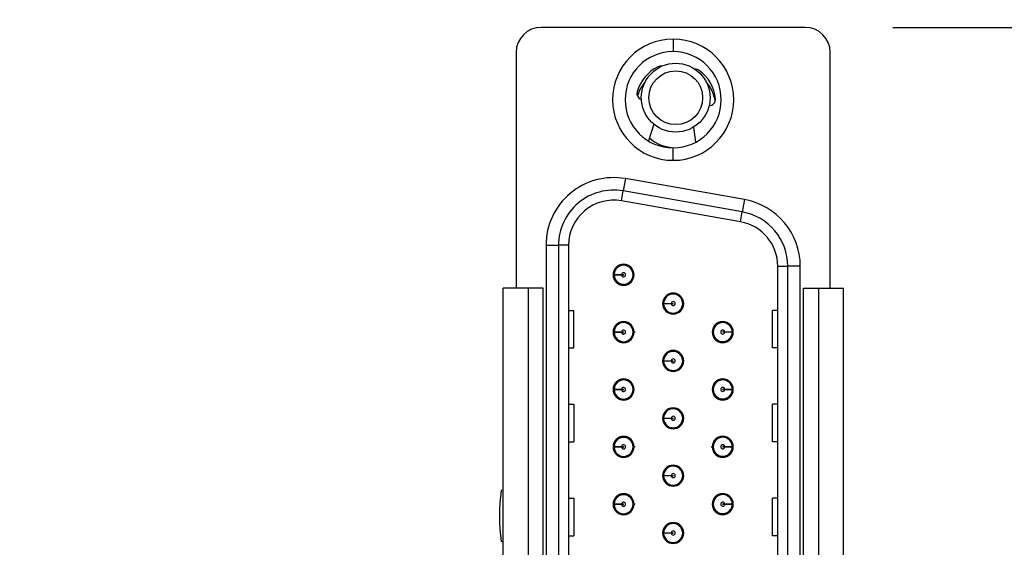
# Model space of a CAD drawing. Header units: inches. Extents: x 0 to 814, y 0 to 621.
# Tile 27 of 30: x 498 to 538, y 354 to 375. Entities that reach past the tile are written whole.
import ezdxf

# ---------------------------------------------------------------- set-up
doc = ezdxf.new("R2010")
doc.units = ezdxf.units.IN
doc.header["$LTSCALE"] = 10
doc.header["$MEASUREMENT"] = 0
doc.dimstyles.get("Standard").update_dxf_attribs({"dimtxt": 6, "dimasz": 6.5, "dimexe": 2.5, "dimexo": 3.5, "dimgap": 1.25, "dimtad": 0, "dimtih": 1, "dimtoh": 1, "dimdec": 1, "dimzin": 0, "dimdsep": 46, "dimtxsty": 'Standard', "dimcen": 0, "dimadec": 0, "dimazin": 0, "dimtfac": 1, "dimtdec": 1, "dimtofl": 0, "dimtmove": 0, "dimatfit": 3, "dimfxl": 0, "dimtolj": 1, "dimtzin": 0, "dimarcsym": 0})

# ---------------------------------------------------------------- blocks, each defined once
blk = doc.blocks.new('*D36')
at = {"color": 0, "lineweight": -2}
for p, q in [((549.856, 388.742), (543.356, 388.742)), ((543.356, 388.742), (543.356, 374.836)), ((533.185, 374.836), (545.856, 374.836)), ((543.356, 368.336), (543.356, 342.236)), ((533.185, 335.736), (545.856, 335.736))]:
    blk.add_line(p, q, dxfattribs=at)
at = {"color": 0}
for points in [[(542.273, 368.336), (544.439, 368.336), (543.356, 374.836)], [(542.273, 342.236), (544.439, 342.236), (543.356, 335.736)]]:
    blk.add_solid(points, dxfattribs=at)
at = {"layer": 'DEFPOINTS', "color": 0}
for p in [(529.685, 374.836), (529.685, 335.736), (543.356, 335.736)]:
    blk.add_point(p, dxfattribs=at)
at = {"color": 0, "lineweight": 15, "char_height": 6, "attachment_point": 5}
for s, insert in [('\\A1;39.1', (563.106, 392.992)), ('\\A1;[1.54]', (563.106, 384.492))]:
    blk.add_mtext(s, dxfattribs=dict(at, insert=insert))

msp = doc.modelspace()

# ---------------------------------------------------------------- linework, layer by layer
for p, q in [((529.685, 374.836), (519.135, 374.836)), ((524.41, 374.366), (524.41, 373.866)), ((518.135, 373.836), (518.135, 364.426)), ((530.685, 364.426), (530.685, 373.836)), ((523.632, 370.97), (523.426, 370.298)), ((525.225, 370.851), (525.3, 370.245)), ((524.41, 369.526), (524.41, 370.026)), ((522.499, 368.795), (522.412, 368.303)), ((527.259, 367.956), (522.499, 368.795)), ((522.343, 367.909), (522.412, 368.303)), ((527.172, 367.464), (522.412, 368.303)), ((527.103, 367.07), (522.343, 367.909)), ((527.259, 367.956), (527.172, 367.464)), ((527.103, 367.07), (527.172, 367.464)), ((519.33, 366.136), (519.83, 366.136)), ((519.33, 366.136), (519.33, 344.436)), ((520.23, 366.136), (519.83, 366.136)), ((519.83, 366.136), (519.83, 344.436)), ((520.23, 366.136), (520.23, 344.436)), ((528.59, 365.297), (528.99, 365.297)), ((528.59, 345.276), (528.59, 365.297)), ((528.99, 345.276), (528.99, 365.297)), ((529.49, 365.297), (528.99, 365.297)), ((529.49, 345.276), (529.49, 365.297)), ((522.011, 364.966), (522.018, 364.966)), ((522.011, 364.946), (522.018, 364.946)), ((522.018, 364.966), (522.031, 364.966)), ((522.018, 364.946), (522.031, 364.946)), ((522.031, 364.942), (522.019, 364.914)), ((522.05, 364.946), (522.021, 364.906)), ((522.351, 364.966), (522.43, 364.966)), ((522.351, 364.946), (522.43, 364.946)), ((522.43, 364.946), (522.43, 364.966)), ((522.85, 364.956), (522.81, 364.956)), ((517.612, 346.226), (517.612, 364.426)), ((518.612, 364.426), (517.612, 364.426)), ((518.612, 364.426), (518.612, 346.226)), ((519.212, 364.426), (518.612, 364.426)), ((519.212, 346.226), (519.212, 364.426)), ((529.612, 346.226), (529.612, 364.426)), ((529.612, 364.426), (530.212, 364.426)), ((530.212, 364.426), (530.212, 346.226)), ((530.212, 364.426), (531.212, 364.426)), ((531.212, 346.226), (531.212, 364.426)), ((520.23, 363.536), (520.436, 363.536)), ((520.436, 362.036), (520.436, 363.536)), ((523.991, 363.816), (523.998, 363.816)), ((523.991, 363.796), (523.998, 363.796)), ((523.998, 363.816), (524.011, 363.816)), ((523.998, 363.796), (524.011, 363.796)), ((524.011, 363.792), (523.999, 363.764)), ((524.03, 363.796), (524.001, 363.756)), ((524.331, 363.816), (524.41, 363.816)), ((524.331, 363.796), (524.41, 363.796)), ((524.41, 363.796), (524.41, 363.816)), ((524.83, 363.806), (524.79, 363.806)), ((528.385, 362.036), (528.385, 363.536)), ((528.59, 363.536), (528.385, 363.536)), ((522.753, 362.867), (522.725, 362.935)), ((522.829, 362.685), (522.8, 362.753)), ((522.011, 362.676), (522.018, 362.676)), ((522.011, 362.656), (522.018, 362.656)), ((522.018, 362.676), (522.031, 362.676)), ((522.018, 362.656), (522.031, 362.656)), ((522.031, 362.652), (522.019, 362.624)), ((522.05, 362.656), (522.021, 362.616)), ((522.351, 362.676), (522.43, 362.676)), ((522.351, 362.656), (522.43, 362.656)), ((522.43, 362.656), (522.43, 362.676)), ((522.895, 362.666), (522.81, 362.666)), ((525.97, 362.669), (526.011, 362.669)), ((526.471, 362.679), (526.391, 362.679)), ((526.391, 362.679), (526.391, 362.659)), ((526.471, 362.659), (526.391, 362.659)), ((526.772, 362.679), (526.8, 362.719)), ((526.791, 362.683), (526.803, 362.711)), ((526.804, 362.679), (526.791, 362.679)), ((526.804, 362.659), (526.791, 362.659)), ((526.81, 362.679), (526.804, 362.679)), ((526.81, 362.659), (526.804, 362.659)), ((520.23, 362.036), (520.436, 362.036)), ((528.59, 362.036), (528.385, 362.036)), ((523.991, 361.526), (523.998, 361.526)), ((523.991, 361.506), (523.998, 361.506)), ((523.998, 361.526), (524.011, 361.526)), ((523.998, 361.506), (524.011, 361.506)), ((524.011, 361.502), (523.999, 361.474)), ((524.03, 361.506), (524.001, 361.466)), ((524.065, 361.358), (524.038, 361.341)), ((524.331, 361.526), (524.41, 361.526)), ((524.331, 361.506), (524.41, 361.506)), ((524.41, 361.506), (524.41, 361.526)), ((524.83, 361.516), (524.79, 361.516)), ((522.011, 360.386), (522.018, 360.386)), ((522.018, 360.386), (522.031, 360.386)), ((522.351, 360.386), (522.43, 360.386)), ((522.43, 360.366), (522.43, 360.386)), ((522.85, 360.376), (522.81, 360.376)), ((525.97, 360.379), (526.011, 360.379)), ((526.471, 360.389), (526.391, 360.389)), ((526.391, 360.389), (526.391, 360.369)), ((526.772, 360.389), (526.8, 360.429)), ((526.791, 360.393), (526.803, 360.421)), ((526.804, 360.389), (526.791, 360.389)), ((526.81, 360.389), (526.804, 360.389)), ((522.011, 360.366), (522.018, 360.366)), ((522.018, 360.366), (522.031, 360.366)), ((522.031, 360.362), (522.019, 360.334)), ((522.05, 360.366), (522.021, 360.326)), ((522.351, 360.366), (522.43, 360.366)), ((525.992, 360.372), (526.017, 360.372)), ((526.391, 360.372), (526.448, 360.372)), ((526.471, 360.369), (526.391, 360.369)), ((526.804, 360.369), (526.791, 360.369)), ((526.794, 360.372), (526.807, 360.372)), ((526.81, 360.369), (526.804, 360.369)), ((520.23, 359.786), (520.436, 359.786)), ((520.436, 359.786), (520.436, 358.286)), ((524.249, 359.588), (524.251, 359.565)), ((528.385, 358.286), (528.385, 359.786)), ((528.59, 359.786), (528.385, 359.786)), ((523.991, 359.236), (523.998, 359.236)), ((523.991, 359.216), (523.998, 359.216)), ((523.998, 359.236), (524.011, 359.236)), ((523.998, 359.216), (524.011, 359.216)), ((524.011, 359.212), (523.999, 359.184)), ((524.03, 359.216), (524.001, 359.176)), ((524.189, 359.528), (524.186, 359.554)), ((524.262, 359.216), (524.262, 359.236)), ((524.331, 359.236), (524.41, 359.236)), ((524.331, 359.216), (524.41, 359.216)), ((524.41, 359.216), (524.41, 359.236)), ((524.657, 359.506), (524.662, 359.533)), ((524.83, 359.226), (524.79, 359.226)), ((520.23, 358.286), (520.436, 358.286)), ((522.011, 358.096), (522.018, 358.096)), ((522.011, 358.076), (522.018, 358.076)), ((522.018, 358.096), (522.031, 358.096)), ((522.018, 358.076), (522.031, 358.076)), ((522.031, 358.072), (522.019, 358.044)), ((522.05, 358.076), (522.021, 358.036)), ((522.102, 358.263), (522.059, 358.234)), ((522.351, 358.096), (522.43, 358.096)), ((522.351, 358.076), (522.43, 358.076)), ((522.43, 358.076), (522.43, 358.096)), ((522.895, 358.086), (522.81, 358.086)), ((525.926, 358.089), (526.011, 358.089)), ((526.471, 358.099), (526.391, 358.099)), ((526.391, 358.099), (526.391, 358.079)), ((526.471, 358.079), (526.391, 358.079)), ((526.76, 358.238), (526.723, 358.263)), ((526.772, 358.099), (526.8, 358.139)), ((526.791, 358.103), (526.803, 358.131)), ((526.804, 358.099), (526.791, 358.099)), ((526.804, 358.079), (526.791, 358.079)), ((526.81, 358.099), (526.804, 358.099)), ((526.81, 358.079), (526.804, 358.079)), ((528.59, 358.286), (528.385, 358.286)), ((523.991, 356.946), (523.998, 356.946)), ((523.991, 356.926), (523.998, 356.926)), ((523.998, 356.946), (524.011, 356.946)), ((523.998, 356.926), (524.011, 356.926)), ((524.011, 356.922), (523.999, 356.894)), ((524.03, 356.926), (524.001, 356.886)), ((524.331, 356.946), (524.41, 356.946)), ((524.331, 356.926), (524.41, 356.926)), ((524.41, 356.926), (524.41, 356.946)), ((524.83, 356.936), (524.79, 356.936)), ((517.612, 356.362), (517.544, 356.342)), ((520.23, 356.036), (520.436, 356.036)), ((520.436, 356.036), (520.436, 354.536)), ((522.011, 355.806), (522.018, 355.806)), ((522.011, 355.786), (522.018, 355.786)), ((522.018, 355.806), (522.031, 355.806)), ((522.018, 355.786), (522.031, 355.786)), ((522.031, 355.782), (522.019, 355.754)), ((522.05, 355.786), (522.021, 355.746)), ((522.351, 355.806), (522.43, 355.806)), ((522.351, 355.786), (522.43, 355.786)), ((522.43, 355.786), (522.43, 355.806)), ((522.895, 355.796), (522.81, 355.796)), ((525.97, 355.799), (526.011, 355.799)), ((526.471, 355.809), (526.391, 355.809)), ((526.391, 355.809), (526.391, 355.789)), ((526.471, 355.789), (526.391, 355.789)), ((526.772, 355.809), (526.8, 355.849)), ((526.791, 355.813), (526.803, 355.841)), ((526.804, 355.809), (526.791, 355.809)), ((526.804, 355.789), (526.791, 355.789)), ((526.81, 355.809), (526.804, 355.809)), ((526.81, 355.789), (526.804, 355.789)), ((528.385, 354.536), (528.385, 356.036)), ((528.59, 356.036), (528.385, 356.036)), ((520.23, 354.536), (520.436, 354.536)), ((523.991, 354.656), (523.998, 354.656)), ((523.991, 354.636), (523.998, 354.636)), ((523.998, 354.656), (524.011, 354.656)), ((523.998, 354.636), (524.011, 354.636)), ((524.011, 354.632), (523.999, 354.604)), ((524.03, 354.636), (524.001, 354.596)), ((524.331, 354.656), (524.41, 354.656)), ((524.331, 354.636), (524.41, 354.636)), ((524.41, 354.636), (524.41, 354.656)), ((524.83, 354.646), (524.79, 354.646)), ((528.59, 354.536), (528.385, 354.536)), ((517.612, 354.291), (517.544, 354.31))]:
    msp.add_line(p, q)
for radius in [1.375, 1.075]:
    msp.add_circle((524.512, 372.026), radius)
for centre, radius, start, end in [((519.135, 373.836), 1, 90, 180), ((529.685, 373.836), 1, 0, 90), ((524.41, 371.946), 2.42, 90, 270), ((524.41, 371.946), 2.42, 270, 90), ((524.41, 371.946), 1.92, 90, 270), ((524.41, 371.946), 1.92, 270, 90), ((524.51, 371.824), 1.6, 116.2563, 164.1243), ((523.915, 373.031), 0.254, 81.4508, 116.2563), ((525.303, 372.912), 0.254, 53.9565, 94.6114), ((524.51, 371.824), 1.6, 5.8757, 53.9565), ((524.512, 371.626), 1.6, 139.6128, 163.0427), ((524.512, 371.626), 1.6, 9.2588, 40.3872), ((523.216, 372.192), 0.254, 164.1243, 252.5209), ((525.85, 371.962), 0.254, 270.0376, 5.8757), ((524.512, 371.626), 1.6, 229.0215, 268.2611), ((522.03, 366.136), 2.7, 80, 180), ((522.03, 366.136), 2.2, 80, 180), ((522.03, 366.136), 1.8, 80, 180), ((526.79, 365.297), 2.7, 0, 80), ((526.79, 365.297), 2.2, 0, 80), ((526.79, 365.297), 1.8, 0, 80), ((522.43, 364.956), 0.42, 90, 270), ((522.43, 364.956), 0.38, 181.508, 178.492), ((522.43, 364.956), 0.42, 270, 90), ((522.43, 364.956), 0.08, 187.1808, 172.8192), ((524.41, 363.806), 0.42, 90, 270), ((524.41, 363.806), 0.38, 181.508, 178.492), ((524.41, 363.806), 0.42, 270, 90), ((524.41, 363.806), 0.08, 187.1808, 172.8192), ((522.43, 362.666), 0.42, 90, 270), ((522.43, 362.666), 0.38, 181.508, 178.492), ((522.43, 362.666), 0.08, 187.1808, 172.8192), ((522.43, 362.666), 0.42, 270, 90), ((526.39, 362.666), 0.42, 90, 270), ((526.391, 362.669), 0.38, 1.508, 358.492), ((526.391, 362.669), 0.08, 7.1808, 352.8192), ((526.39, 362.666), 0.42, 270, 90), ((524.41, 361.516), 0.42, 90, 270), ((524.41, 361.516), 0.38, 181.508, 178.492), ((524.41, 361.516), 0.08, 187.1808, 172.8192), ((524.41, 361.516), 0.42, 270, 90), ((522.43, 360.376), 0.42, 90, 270), ((522.43, 360.376), 0.42, 270, 90), ((526.39, 360.376), 0.42, 90, 270), ((526.39, 360.376), 0.42, 270, 90), ((522.43, 360.376), 0.38, 181.508, 178.492), ((522.43, 360.376), 0.08, 187.1808, 172.8192), ((526.391, 360.379), 0.38, 1.508, 358.492), ((526.391, 360.379), 0.08, 7.1808, 352.8192), ((524.41, 359.226), 0.42, 90, 270), ((524.41, 359.226), 0.38, 181.508, 178.492), ((524.41, 359.226), 0.42, 270, 90), ((524.41, 359.226), 0.08, 187.1808, 172.8192), ((522.43, 358.086), 0.42, 90, 270), ((522.43, 358.086), 0.38, 181.508, 178.492), ((522.43, 358.086), 0.42, 270, 90), ((526.39, 358.086), 0.42, 90, 270), ((526.391, 358.089), 0.38, 1.508, 358.492), ((526.39, 358.086), 0.42, 270, 90), ((522.43, 358.086), 0.08, 187.1808, 172.8192), ((526.391, 358.089), 0.08, 7.1808, 352.8192), ((524.41, 356.936), 0.42, 90, 270), ((524.41, 356.936), 0.38, 181.508, 178.492), ((524.41, 356.936), 0.42, 270, 90), ((524.41, 356.936), 0.08, 187.1808, 172.8192), ((524.262, 355.326), 6.795, 171.4002, 188.5998), ((522.43, 355.796), 0.42, 90, 270), ((522.43, 355.796), 0.38, 181.508, 178.492), ((522.43, 355.796), 0.42, 270, 90), ((526.39, 355.796), 0.42, 90, 270), ((526.391, 355.799), 0.38, 1.508, 358.492), ((526.39, 355.796), 0.42, 270, 90), ((522.43, 355.796), 0.08, 187.1808, 172.8192), ((526.391, 355.799), 0.08, 7.1808, 352.8192), ((524.41, 354.646), 0.42, 90, 270), ((524.41, 354.646), 0.38, 181.508, 178.492), ((524.41, 354.646), 0.42, 270, 90), ((524.41, 354.646), 0.08, 187.1808, 172.8192)]:
    msp.add_arc(centre, radius, start, end)
for points, knots in [([(522.095, 365.134), (522.093, 365.137), (522.092, 365.139), (522.068, 365.153), (522.068, 365.153)], [0, 0, 0, 0, 0.9908352, 1, 1, 1, 1]), ([(522.766, 365.135), (522.767, 365.137), (522.769, 365.14), (522.794, 365.154), (522.795, 365.155)], [0, 0, 0, 0, 0.960076, 1, 1, 1, 1]), ([(522.02, 365.005), (522.024, 365.003), (522.045, 364.991), (522.048, 364.978), (522.05, 364.966)], [0, 0, 0, 0, 0.191086, 1, 1, 1, 1]), ([(522.031, 364.966), (522.031, 364.967), (522.031, 364.969), (522.031, 364.97), (522.031, 364.971)], [0, 0, 0, 0, 0.56, 1, 1, 1, 1]), ([(522.031, 364.942), (522.031, 364.943), (522.031, 364.945), (522.031, 364.946), (522.031, 364.946)], [0, 0, 0, 0, 0.56, 1, 1, 1, 1]), ([(522.051, 364.966), (522.053, 364.966), (522.057, 364.966), (522.09, 364.966), (522.132, 364.966), (522.188, 364.966), (522.262, 364.966), (522.321, 364.966), (522.351, 364.966)], [0, 0, 0, 0, 0.175816, 0.349567, 0.487195, 0.621428, 0.811217, 1, 1, 1, 1]), ([(522.351, 364.946), (522.322, 364.946), (522.265, 364.946), (522.192, 364.946), (522.135, 364.946), (522.091, 364.946), (522.057, 364.946), (522.053, 364.946), (522.051, 364.946)], [0, 0, 0, 0, 0.183586, 0.36545, 0.505646, 0.642782, 0.82225, 1, 1, 1, 1]), ([(522.085, 364.798), (522.083, 364.796), (522.081, 364.793), (522.053, 364.779), (522.051, 364.778)], [0, 0, 0, 0, 0.918894, 1, 1, 1, 1]), ([(522.766, 364.778), (522.767, 364.776), (522.768, 364.774), (522.793, 364.76), (522.793, 364.759)], [0, 0, 0, 0, 0.988149, 1, 1, 1, 1]), ([(524.075, 363.984), (524.073, 363.986), (524.072, 363.989), (524.048, 364.003), (524.048, 364.003)], [0, 0, 0, 0, 0.989577, 1, 1, 1, 1]), ([(524.746, 363.985), (524.747, 363.987), (524.749, 363.989), (524.774, 364.004), (524.775, 364.005)], [0, 0, 0, 0, 0.958728, 1, 1, 1, 1]), ([(524, 363.855), (524.004, 363.852), (524.025, 363.841), (524.028, 363.827), (524.03, 363.816)], [0, 0, 0, 0, 0.191151, 1, 1, 1, 1]), ([(524.011, 363.816), (524.011, 363.817), (524.011, 363.819), (524.011, 363.82), (524.011, 363.821)], [0, 0, 0, 0, 0.56, 1, 1, 1, 1]), ([(524.011, 363.792), (524.011, 363.793), (524.011, 363.794), (524.011, 363.796), (524.011, 363.796)], [0, 0, 0, 0, 0.56, 1, 1, 1, 1]), ([(524.031, 363.816), (524.033, 363.816), (524.037, 363.816), (524.07, 363.816), (524.113, 363.816), (524.17, 363.816), (524.243, 363.816), (524.302, 363.816), (524.331, 363.816)], [0, 0, 0, 0, 0.177067, 0.352046, 0.490743, 0.626023, 0.813516, 1, 1, 1, 1]), ([(524.331, 363.796), (524.302, 363.796), (524.245, 363.796), (524.172, 363.796), (524.116, 363.796), (524.071, 363.796), (524.037, 363.796), (524.033, 363.796), (524.031, 363.796)], [0, 0, 0, 0, 0.182847, 0.363954, 0.504684, 0.642334, 0.822026, 1, 1, 1, 1]), ([(524.065, 363.648), (524.063, 363.645), (524.061, 363.643), (524.033, 363.629), (524.031, 363.628)], [0, 0, 0, 0, 0.92005, 1, 1, 1, 1]), ([(524.746, 363.628), (524.747, 363.626), (524.748, 363.623), (524.773, 363.609), (524.773, 363.609)], [0, 0, 0, 0, 0.989361, 1, 1, 1, 1]), ([(522.095, 362.844), (522.093, 362.847), (522.092, 362.849), (522.068, 362.863), (522.068, 362.863)], [0, 0, 0, 0, 0.9908352, 1, 1, 1, 1]), ([(522.766, 362.845), (522.767, 362.847), (522.769, 362.85), (522.794, 362.864), (522.795, 362.865)], [0, 0, 0, 0, 0.960076, 1, 1, 1, 1]), ([(526.056, 362.848), (526.055, 362.85), (526.054, 362.852), (526.029, 362.866), (526.029, 362.866)], [0, 0, 0, 0, 0.997178, 1, 1, 1, 1]), ([(526.737, 362.827), (526.738, 362.83), (526.74, 362.832), (526.767, 362.846), (526.769, 362.847)], [0, 0, 0, 0, 0.944801, 1, 1, 1, 1]), ([(522.02, 362.715), (522.024, 362.713), (522.045, 362.701), (522.048, 362.688), (522.05, 362.676)], [0, 0, 0, 0, 0.191086, 1, 1, 1, 1]), ([(522.031, 362.676), (522.031, 362.677), (522.031, 362.679), (522.031, 362.68), (522.031, 362.681)], [0, 0, 0, 0, 0.56, 1, 1, 1, 1]), ([(522.031, 362.652), (522.031, 362.653), (522.031, 362.655), (522.031, 362.656), (522.031, 362.656)], [0, 0, 0, 0, 0.56, 1, 1, 1, 1]), ([(522.051, 362.676), (522.053, 362.676), (522.057, 362.676), (522.09, 362.676), (522.132, 362.676), (522.188, 362.676), (522.262, 362.676), (522.321, 362.676), (522.351, 362.676)], [0, 0, 0, 0, 0.175816, 0.349567, 0.487195, 0.621428, 0.811217, 1, 1, 1, 1]), ([(522.351, 362.656), (522.322, 362.656), (522.265, 362.656), (522.192, 362.656), (522.135, 362.656), (522.091, 362.656), (522.057, 362.656), (522.053, 362.656), (522.051, 362.656)], [0, 0, 0, 0, 0.183586, 0.36545, 0.505646, 0.642782, 0.82225, 1, 1, 1, 1]), ([(522.085, 362.508), (522.083, 362.506), (522.081, 362.503), (522.053, 362.489), (522.051, 362.488)], [0, 0, 0, 0, 0.918894, 1, 1, 1, 1]), ([(522.766, 362.488), (522.767, 362.486), (522.768, 362.484), (522.793, 362.47), (522.793, 362.469)], [0, 0, 0, 0, 0.988149, 1, 1, 1, 1]), ([(526.056, 362.49), (526.054, 362.488), (526.052, 362.486), (526.026, 362.47), (526.024, 362.469)], [0, 0, 0, 0, 0.933334, 1, 1, 1, 1]), ([(526.471, 362.679), (526.5, 362.679), (526.557, 362.679), (526.63, 362.679), (526.687, 362.679), (526.731, 362.679), (526.765, 362.679), (526.769, 362.679), (526.771, 362.679)], [0, 0, 0, 0, 0.183586, 0.36545, 0.505646, 0.642782, 0.82225, 1, 1, 1, 1]), ([(526.771, 362.659), (526.769, 362.659), (526.765, 362.659), (526.732, 362.659), (526.69, 362.659), (526.634, 362.659), (526.56, 362.659), (526.5, 362.659), (526.471, 362.659)], [0, 0, 0, 0, 0.175816, 0.349567, 0.487195, 0.621428, 0.811217, 1, 1, 1, 1]), ([(526.727, 362.491), (526.728, 362.489), (526.73, 362.486), (526.754, 362.472), (526.755, 362.472)], [0, 0, 0, 0, 0.981934, 1, 1, 1, 1]), ([(526.8, 362.621), (526.797, 362.623), (526.776, 362.634), (526.774, 362.648), (526.772, 362.659)], [0, 0, 0, 0, 0.174714, 1, 1, 1, 1]), ([(526.791, 362.683), (526.791, 362.682), (526.791, 362.681), (526.791, 362.68), (526.791, 362.679)], [0, 0, 0, 0, 0.56, 1, 1, 1, 1]), ([(526.791, 362.659), (526.791, 362.658), (526.791, 362.657), (526.791, 362.655), (526.791, 362.655)], [0, 0, 0, 0, 0.56, 1, 1, 1, 1]), ([(524, 361.565), (524.004, 361.562), (524.025, 361.551), (524.028, 361.537), (524.03, 361.526)], [0, 0, 0, 0, 0.191151, 1, 1, 1, 1]), ([(524.075, 361.694), (524.073, 361.696), (524.072, 361.699), (524.048, 361.713), (524.048, 361.713)], [0, 0, 0, 0, 0.9895767, 1, 1, 1, 1]), ([(524.746, 361.695), (524.747, 361.697), (524.749, 361.699), (524.774, 361.714), (524.775, 361.715)], [0, 0, 0, 0, 0.958728, 1, 1, 1, 1]), ([(524.011, 361.526), (524.011, 361.527), (524.011, 361.529), (524.011, 361.53), (524.011, 361.531)], [0, 0, 0, 0, 0.56, 1, 1, 1, 1]), ([(524.011, 361.502), (524.011, 361.503), (524.011, 361.504), (524.011, 361.506), (524.011, 361.506)], [0, 0, 0, 0, 0.56, 1, 1, 1, 1]), ([(524.031, 361.526), (524.033, 361.526), (524.037, 361.526), (524.07, 361.526), (524.113, 361.526), (524.17, 361.526), (524.243, 361.526), (524.302, 361.526), (524.331, 361.526)], [0, 0, 0, 0, 0.177067, 0.352046, 0.490743, 0.626023, 0.813516, 1, 1, 1, 1]), ([(524.331, 361.506), (524.302, 361.506), (524.245, 361.506), (524.172, 361.506), (524.116, 361.506), (524.071, 361.506), (524.037, 361.506), (524.033, 361.506), (524.031, 361.506)], [0, 0, 0, 0, 0.182847, 0.363954, 0.504684, 0.642334, 0.822026, 1, 1, 1, 1]), ([(524.746, 361.338), (524.747, 361.336), (524.748, 361.333), (524.773, 361.319), (524.773, 361.319)], [0, 0, 0, 0, 0.9893611, 1, 1, 1, 1]), ([(522.02, 360.425), (522.024, 360.423), (522.045, 360.411), (522.048, 360.398), (522.05, 360.386)], [0, 0, 0, 0, 0.1910863, 1, 1, 1, 1]), ([(522.031, 360.386), (522.031, 360.387), (522.031, 360.389), (522.031, 360.39), (522.031, 360.391)], [0, 0, 0, 0, 0.5599999, 1, 1, 1, 1]), ([(522.051, 360.386), (522.053, 360.386), (522.057, 360.386), (522.09, 360.386), (522.132, 360.386), (522.188, 360.386), (522.262, 360.386), (522.321, 360.386), (522.351, 360.386)], [0, 0, 0, 0, 0.175816, 0.349567, 0.487195, 0.621428, 0.811217, 1, 1, 1, 1]), ([(522.095, 360.554), (522.093, 360.557), (522.092, 360.559), (522.068, 360.573), (522.068, 360.573)], [0, 0, 0, 0, 0.990835, 1, 1, 1, 1]), ([(522.766, 360.555), (522.767, 360.557), (522.769, 360.56), (522.794, 360.574), (522.795, 360.575)], [0, 0, 0, 0, 0.960076, 1, 1, 1, 1]), ([(526.056, 360.558), (526.055, 360.56), (526.054, 360.562), (526.029, 360.576), (526.029, 360.576)], [0, 0, 0, 0, 0.997178, 1, 1, 1, 1]), ([(526.471, 360.389), (526.5, 360.389), (526.557, 360.389), (526.63, 360.389), (526.687, 360.389), (526.731, 360.389), (526.765, 360.389), (526.769, 360.389), (526.771, 360.389)], [0, 0, 0, 0, 0.183586, 0.36545, 0.505646, 0.642782, 0.82225, 1, 1, 1, 1]), ([(526.737, 360.537), (526.738, 360.54), (526.74, 360.542), (526.767, 360.556), (526.769, 360.557)], [0, 0, 0, 0, 0.9448014, 1, 1, 1, 1]), ([(526.791, 360.393), (526.791, 360.392), (526.791, 360.391), (526.791, 360.39), (526.791, 360.389)], [0, 0, 0, 0, 0.56, 1, 1, 1, 1]), ([(522.031, 360.362), (522.031, 360.363), (522.031, 360.365), (522.031, 360.366), (522.031, 360.366)], [0, 0, 0, 0, 0.56, 1, 1, 1, 1]), ([(522.351, 360.366), (522.322, 360.366), (522.265, 360.366), (522.192, 360.366), (522.135, 360.366), (522.091, 360.366), (522.057, 360.366), (522.053, 360.366), (522.051, 360.366)], [0, 0, 0, 0, 0.183586, 0.36545, 0.505646, 0.642782, 0.82225, 1, 1, 1, 1]), ([(522.085, 360.218), (522.083, 360.216), (522.081, 360.213), (522.053, 360.199), (522.051, 360.198)], [0, 0, 0, 0, 0.918894, 1, 1, 1, 1]), ([(522.766, 360.198), (522.767, 360.196), (522.768, 360.194), (522.793, 360.18), (522.793, 360.179)], [0, 0, 0, 0, 0.988149, 1, 1, 1, 1]), ([(526.056, 360.2), (526.054, 360.198), (526.052, 360.196), (526.026, 360.18), (526.024, 360.179)], [0, 0, 0, 0, 0.933334, 1, 1, 1, 1]), ([(526.771, 360.369), (526.769, 360.369), (526.765, 360.369), (526.732, 360.369), (526.69, 360.369), (526.634, 360.369), (526.56, 360.369), (526.5, 360.369), (526.471, 360.369)], [0, 0, 0, 0, 0.175816, 0.349567, 0.487195, 0.621428, 0.811217, 1, 1, 1, 1]), ([(526.727, 360.201), (526.728, 360.199), (526.73, 360.196), (526.754, 360.182), (526.755, 360.182)], [0, 0, 0, 0, 0.981934, 1, 1, 1, 1]), ([(526.8, 360.331), (526.797, 360.333), (526.776, 360.344), (526.774, 360.358), (526.772, 360.369)], [0, 0, 0, 0, 0.174714, 1, 1, 1, 1]), ([(526.791, 360.369), (526.791, 360.368), (526.791, 360.367), (526.791, 360.365), (526.791, 360.365)], [0, 0, 0, 0, 0.56, 1, 1, 1, 1]), ([(524, 359.275), (524.004, 359.272), (524.025, 359.261), (524.028, 359.247), (524.03, 359.236)], [0, 0, 0, 0, 0.191151, 1, 1, 1, 1]), ([(524.011, 359.236), (524.011, 359.237), (524.011, 359.239), (524.011, 359.24), (524.011, 359.241)], [0, 0, 0, 0, 0.56, 1, 1, 1, 1]), ([(524.011, 359.212), (524.011, 359.213), (524.011, 359.214), (524.011, 359.216), (524.011, 359.216)], [0, 0, 0, 0, 0.56, 1, 1, 1, 1]), ([(524.031, 359.236), (524.033, 359.236), (524.037, 359.236), (524.07, 359.236), (524.113, 359.236), (524.17, 359.236), (524.243, 359.236), (524.302, 359.236), (524.331, 359.236)], [0, 0, 0, 0, 0.177067, 0.352046, 0.490743, 0.626023, 0.813516, 1, 1, 1, 1]), ([(524.331, 359.216), (524.302, 359.216), (524.245, 359.216), (524.172, 359.216), (524.116, 359.216), (524.071, 359.216), (524.037, 359.216), (524.033, 359.216), (524.031, 359.216)], [0, 0, 0, 0, 0.182847, 0.363954, 0.504684, 0.642334, 0.822026, 1, 1, 1, 1]), ([(524.075, 359.404), (524.073, 359.406), (524.072, 359.409), (524.048, 359.423), (524.048, 359.423)], [0, 0, 0, 0, 0.9895767, 1, 1, 1, 1]), ([(524.746, 359.405), (524.747, 359.407), (524.749, 359.409), (524.774, 359.424), (524.775, 359.425)], [0, 0, 0, 0, 0.958728, 1, 1, 1, 1]), ([(524.065, 359.068), (524.063, 359.065), (524.061, 359.063), (524.033, 359.049), (524.031, 359.048)], [0, 0, 0, 0, 0.92005, 1, 1, 1, 1]), ([(524.746, 359.048), (524.747, 359.046), (524.748, 359.043), (524.773, 359.029), (524.773, 359.029)], [0, 0, 0, 0, 0.989361, 1, 1, 1, 1]), ([(522.02, 358.135), (522.024, 358.133), (522.045, 358.121), (522.048, 358.108), (522.05, 358.096)], [0, 0, 0, 0, 0.1910863, 1, 1, 1, 1]), ([(522.031, 358.096), (522.031, 358.097), (522.031, 358.099), (522.031, 358.1), (522.031, 358.101)], [0, 0, 0, 0, 0.5599999, 1, 1, 1, 1]), ([(522.031, 358.072), (522.031, 358.073), (522.031, 358.075), (522.031, 358.076), (522.031, 358.076)], [0, 0, 0, 0, 0.56, 1, 1, 1, 1]), ([(522.051, 358.096), (522.053, 358.096), (522.057, 358.096), (522.09, 358.096), (522.132, 358.096), (522.188, 358.096), (522.262, 358.096), (522.321, 358.096), (522.351, 358.096)], [0, 0, 0, 0, 0.175816, 0.349567, 0.487195, 0.621428, 0.811217, 1, 1, 1, 1]), ([(522.351, 358.076), (522.322, 358.076), (522.265, 358.076), (522.192, 358.076), (522.135, 358.076), (522.091, 358.076), (522.057, 358.076), (522.053, 358.076), (522.051, 358.076)], [0, 0, 0, 0, 0.183586, 0.36545, 0.505646, 0.642782, 0.82225, 1, 1, 1, 1]), ([(522.095, 358.264), (522.093, 358.267), (522.092, 358.269), (522.068, 358.283), (522.068, 358.283)], [0, 0, 0, 0, 0.990835, 1, 1, 1, 1]), ([(522.766, 358.265), (522.767, 358.267), (522.769, 358.27), (522.794, 358.284), (522.795, 358.285)], [0, 0, 0, 0, 0.960076, 1, 1, 1, 1]), ([(526.056, 358.268), (526.055, 358.27), (526.054, 358.272), (526.029, 358.286), (526.029, 358.286)], [0, 0, 0, 0, 0.997178, 1, 1, 1, 1]), ([(526.471, 358.099), (526.5, 358.099), (526.557, 358.099), (526.63, 358.099), (526.687, 358.099), (526.731, 358.099), (526.765, 358.099), (526.769, 358.099), (526.771, 358.099)], [0, 0, 0, 0, 0.183586, 0.36545, 0.505646, 0.642782, 0.82225, 1, 1, 1, 1]), ([(526.771, 358.079), (526.769, 358.079), (526.765, 358.079), (526.732, 358.079), (526.69, 358.079), (526.634, 358.079), (526.56, 358.079), (526.5, 358.079), (526.471, 358.079)], [0, 0, 0, 0, 0.175816, 0.349567, 0.487195, 0.621428, 0.811217, 1, 1, 1, 1]), ([(526.737, 358.247), (526.738, 358.25), (526.74, 358.252), (526.767, 358.266), (526.769, 358.267)], [0, 0, 0, 0, 0.944801, 1, 1, 1, 1]), ([(526.8, 358.041), (526.797, 358.043), (526.776, 358.054), (526.774, 358.068), (526.772, 358.079)], [0, 0, 0, 0, 0.174714, 1, 1, 1, 1]), ([(526.791, 358.103), (526.791, 358.102), (526.791, 358.101), (526.791, 358.1), (526.791, 358.099)], [0, 0, 0, 0, 0.56, 1, 1, 1, 1]), ([(526.791, 358.079), (526.791, 358.078), (526.791, 358.077), (526.791, 358.075), (526.791, 358.075)], [0, 0, 0, 0, 0.56, 1, 1, 1, 1]), ([(522.085, 357.928), (522.083, 357.926), (522.081, 357.923), (522.053, 357.909), (522.051, 357.908)], [0, 0, 0, 0, 0.918894, 1, 1, 1, 1]), ([(522.766, 357.908), (522.767, 357.906), (522.768, 357.904), (522.793, 357.89), (522.793, 357.889)], [0, 0, 0, 0, 0.988149, 1, 1, 1, 1]), ([(526.056, 357.91), (526.054, 357.908), (526.052, 357.906), (526.026, 357.89), (526.024, 357.889)], [0, 0, 0, 0, 0.9333336, 1, 1, 1, 1]), ([(526.727, 357.911), (526.728, 357.909), (526.73, 357.906), (526.754, 357.892), (526.755, 357.892)], [0, 0, 0, 0, 0.981934, 1, 1, 1, 1]), ([(524, 356.985), (524.004, 356.982), (524.025, 356.971), (524.028, 356.957), (524.03, 356.946)], [0, 0, 0, 0, 0.191151, 1, 1, 1, 1]), ([(524.011, 356.946), (524.011, 356.947), (524.011, 356.949), (524.011, 356.95), (524.011, 356.951)], [0, 0, 0, 0, 0.56, 1, 1, 1, 1]), ([(524.011, 356.922), (524.011, 356.923), (524.011, 356.924), (524.011, 356.926), (524.011, 356.926)], [0, 0, 0, 0, 0.56, 1, 1, 1, 1]), ([(524.031, 356.946), (524.033, 356.946), (524.037, 356.946), (524.07, 356.946), (524.113, 356.946), (524.17, 356.946), (524.243, 356.946), (524.302, 356.946), (524.331, 356.946)], [0, 0, 0, 0, 0.177067, 0.352046, 0.490743, 0.626023, 0.813516, 1, 1, 1, 1]), ([(524.331, 356.926), (524.302, 356.926), (524.245, 356.926), (524.172, 356.926), (524.116, 356.926), (524.071, 356.926), (524.037, 356.926), (524.033, 356.926), (524.031, 356.926)], [0, 0, 0, 0, 0.182847, 0.363954, 0.504684, 0.642334, 0.822026, 1, 1, 1, 1]), ([(524.075, 357.114), (524.073, 357.116), (524.072, 357.119), (524.048, 357.133), (524.048, 357.133)], [0, 0, 0, 0, 0.989577, 1, 1, 1, 1]), ([(524.746, 357.115), (524.747, 357.117), (524.749, 357.119), (524.774, 357.134), (524.775, 357.135)], [0, 0, 0, 0, 0.958728, 1, 1, 1, 1]), ([(524.065, 356.778), (524.063, 356.775), (524.061, 356.773), (524.033, 356.759), (524.031, 356.758)], [0, 0, 0, 0, 0.92005, 1, 1, 1, 1]), ([(524.746, 356.758), (524.747, 356.756), (524.748, 356.753), (524.773, 356.739), (524.773, 356.739)], [0, 0, 0, 0, 0.989361, 1, 1, 1, 1]), ([(522.02, 355.845), (522.024, 355.843), (522.045, 355.831), (522.048, 355.818), (522.05, 355.806)], [0, 0, 0, 0, 0.1910863, 1, 1, 1, 1]), ([(522.031, 355.806), (522.031, 355.807), (522.031, 355.809), (522.031, 355.81), (522.031, 355.811)], [0, 0, 0, 0, 0.5599999, 1, 1, 1, 1]), ([(522.031, 355.782), (522.031, 355.783), (522.031, 355.785), (522.031, 355.786), (522.031, 355.786)], [0, 0, 0, 0, 0.56, 1, 1, 1, 1]), ([(522.051, 355.806), (522.053, 355.806), (522.057, 355.806), (522.09, 355.806), (522.132, 355.806), (522.188, 355.806), (522.262, 355.806), (522.321, 355.806), (522.351, 355.806)], [0, 0, 0, 0, 0.175816, 0.349567, 0.487195, 0.621428, 0.811217, 1, 1, 1, 1]), ([(522.351, 355.786), (522.322, 355.786), (522.265, 355.786), (522.192, 355.786), (522.135, 355.786), (522.091, 355.786), (522.057, 355.786), (522.053, 355.786), (522.051, 355.786)], [0, 0, 0, 0, 0.183586, 0.36545, 0.505646, 0.642782, 0.82225, 1, 1, 1, 1]), ([(522.095, 355.974), (522.093, 355.977), (522.092, 355.979), (522.068, 355.993), (522.068, 355.993)], [0, 0, 0, 0, 0.990835, 1, 1, 1, 1]), ([(522.766, 355.975), (522.767, 355.977), (522.769, 355.98), (522.794, 355.994), (522.795, 355.995)], [0, 0, 0, 0, 0.960076, 1, 1, 1, 1]), ([(526.056, 355.978), (526.055, 355.98), (526.054, 355.982), (526.029, 355.996), (526.029, 355.996)], [0, 0, 0, 0, 0.997178, 1, 1, 1, 1]), ([(526.471, 355.809), (526.5, 355.809), (526.557, 355.809), (526.63, 355.809), (526.687, 355.809), (526.731, 355.809), (526.765, 355.809), (526.769, 355.809), (526.771, 355.809)], [0, 0, 0, 0, 0.183586, 0.36545, 0.505646, 0.642782, 0.82225, 1, 1, 1, 1]), ([(526.771, 355.789), (526.769, 355.789), (526.765, 355.789), (526.732, 355.789), (526.69, 355.789), (526.634, 355.789), (526.56, 355.789), (526.5, 355.789), (526.471, 355.789)], [0, 0, 0, 0, 0.175816, 0.349567, 0.487195, 0.621428, 0.811217, 1, 1, 1, 1]), ([(526.737, 355.957), (526.738, 355.96), (526.74, 355.962), (526.767, 355.976), (526.769, 355.977)], [0, 0, 0, 0, 0.944801, 1, 1, 1, 1]), ([(526.8, 355.751), (526.797, 355.753), (526.776, 355.764), (526.774, 355.778), (526.772, 355.789)], [0, 0, 0, 0, 0.174714, 1, 1, 1, 1]), ([(526.791, 355.813), (526.791, 355.812), (526.791, 355.811), (526.791, 355.81), (526.791, 355.809)], [0, 0, 0, 0, 0.56, 1, 1, 1, 1]), ([(526.791, 355.789), (526.791, 355.788), (526.791, 355.787), (526.791, 355.785), (526.791, 355.785)], [0, 0, 0, 0, 0.56, 1, 1, 1, 1]), ([(522.085, 355.638), (522.083, 355.636), (522.081, 355.633), (522.053, 355.619), (522.051, 355.618)], [0, 0, 0, 0, 0.918894, 1, 1, 1, 1]), ([(522.766, 355.618), (522.767, 355.616), (522.768, 355.614), (522.793, 355.6), (522.793, 355.599)], [0, 0, 0, 0, 0.988149, 1, 1, 1, 1]), ([(526.056, 355.62), (526.054, 355.618), (526.052, 355.616), (526.026, 355.6), (526.024, 355.599)], [0, 0, 0, 0, 0.933334, 1, 1, 1, 1]), ([(526.727, 355.621), (526.728, 355.619), (526.73, 355.616), (526.754, 355.602), (526.755, 355.602)], [0, 0, 0, 0, 0.981934, 1, 1, 1, 1]), ([(524, 354.695), (524.004, 354.692), (524.025, 354.681), (524.028, 354.667), (524.03, 354.656)], [0, 0, 0, 0, 0.191151, 1, 1, 1, 1]), ([(524.011, 354.656), (524.011, 354.657), (524.011, 354.659), (524.011, 354.66), (524.011, 354.661)], [0, 0, 0, 0, 0.56, 1, 1, 1, 1]), ([(524.011, 354.632), (524.011, 354.633), (524.011, 354.634), (524.011, 354.636), (524.011, 354.636)], [0, 0, 0, 0, 0.5599999, 1, 1, 1, 1]), ([(524.031, 354.656), (524.033, 354.656), (524.037, 354.656), (524.07, 354.656), (524.113, 354.656), (524.17, 354.656), (524.243, 354.656), (524.302, 354.656), (524.331, 354.656)], [0, 0, 0, 0, 0.177067, 0.352046, 0.490743, 0.626023, 0.813516, 1, 1, 1, 1]), ([(524.331, 354.636), (524.302, 354.636), (524.245, 354.636), (524.172, 354.636), (524.116, 354.636), (524.071, 354.636), (524.037, 354.636), (524.033, 354.636), (524.031, 354.636)], [0, 0, 0, 0, 0.182847, 0.363954, 0.504684, 0.642334, 0.822026, 1, 1, 1, 1]), ([(524.065, 354.488), (524.063, 354.485), (524.061, 354.483), (524.033, 354.469), (524.031, 354.468)], [0, 0, 0, 0, 0.92005, 1, 1, 1, 1]), ([(524.075, 354.824), (524.073, 354.826), (524.072, 354.829), (524.048, 354.843), (524.048, 354.843)], [0, 0, 0, 0, 0.989577, 1, 1, 1, 1]), ([(524.746, 354.825), (524.747, 354.827), (524.749, 354.829), (524.774, 354.844), (524.775, 354.845)], [0, 0, 0, 0, 0.958728, 1, 1, 1, 1]), ([(524.746, 354.468), (524.747, 354.466), (524.748, 354.463), (524.773, 354.449), (524.773, 354.449)], [0, 0, 0, 0, 0.989361, 1, 1, 1, 1])]:
    msp.add_open_spline(points, degree=3, knots=knots)

# ---------------------------------------------------------------- dimensions: what is measured, and where the dimension line sits
at = {"lineweight": 15}
dim = msp.add_linear_dim(base=(543.356, 335.736), p1=(529.685, 374.836), p2=(529.685, 335.736), angle=90, dimstyle='Standard', override={"dimpost": '\\X', "dimtmove": 1}, dxfattribs=at)
dim.commit()
dim.dimension.update_dxf_attribs({"geometry": '*D36', "text_midpoint": (555.494, 388.742), "dimtype": 160})

# ---------------------------------------------------------------- leaders
at = {"annotation_type": 0, "has_hookline": 1, "hookline_direction": 0, "text_width": 2.4}
msp.add_leader([(472.616, 361.051), (498.949, 390.239), (502.449, 390.239)], dimstyle='Standard', override={"dimtxt": 3.5, "dimasz": 3.5, "dimgap": 1.5}, dxfattribs=at)

doc.saveas('drawing.dxf')
